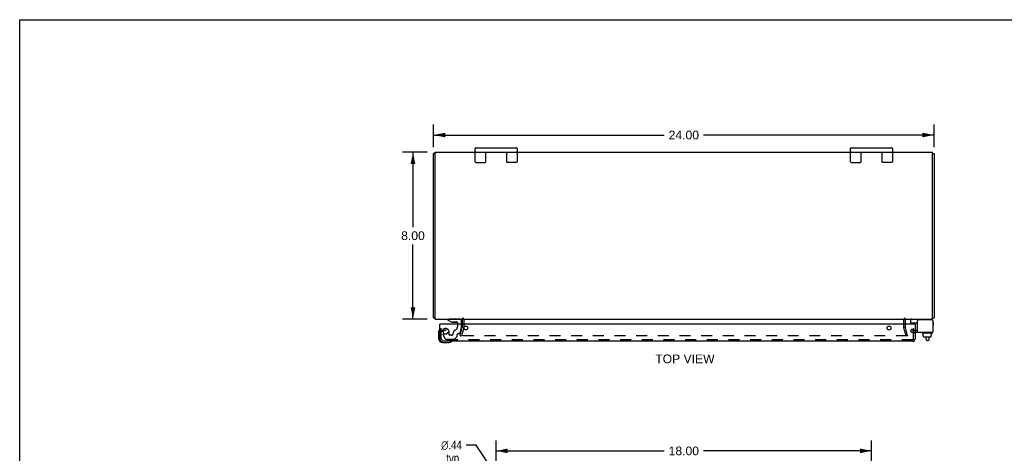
# Model space of a CAD drawing. Header units: inches. Extents: x 0 to 94.4, y 0 to 61.1.
# Tile 4 of 6: x 0 to 47.2, y 40.3 to 61.1. Entities that reach past the tile are written whole.
import ezdxf

# ---------------------------------------------------------------- set-up
doc = ezdxf.new("R2010")
doc.units = ezdxf.units.IN
doc.header["$LTSCALE"] = 5.194444
doc.header["$MEASUREMENT"] = 0
doc.linetypes.add('HIDDEN', pattern=[0.2, 0.1, -0.1])
doc.layers.get('0').update_dxf_attribs({"linetype": 'CONTINUOUS'})
for name, color, linetype in [('DEFAULT_2', 8, 'HIDDEN'), ('DIMENSIONS', 7, 'CONTINUOUS'), ('DOOR_ASSEMBLY', 7, 'CONTINUOUS')]:
    doc.layers.add(name, color=color, linetype=linetype)
doc.styles.get("Standard").update_dxf_attribs({"font": 'arial.ttf'})
doc.styles.add('TEXTSTYLE_1', font='gdt', dxfattribs={"width": 0.8})
doc.dimstyles.new('DIMSTYLE_1', dxfattribs={"dimtxt": 0.416667, "dimasz": 0.555556, "dimexe": 0.09, "dimexo": 0.07, "dimgap": 0.0375, "dimtad": 0, "dimtih": 1, "dimtoh": 1, "dimzin": 4, "dimdsep": 46, "dimtxsty": 'Standard', "dimblk": '_FILLED', "dimblk1": '_FILLED', "dimblk2": '_FILLED', "dimcen": 0.09, "dimadec": 3, "dimazin": 1, "dimtfac": 1, "dimtdec": 3, "dimtofl": 0, "dimtmove": 0, "dimatfit": 3, "dimldrblk": '_FILLED', "dimfxl": 0, "dimtolj": 1, "dimtzin": 4, "dimarcsym": 0})
doc.dimstyles.new('DIMSTYLE_2', dxfattribs={"dimtxt": 0.416667, "dimasz": 0.555556, "dimexe": 0.09, "dimexo": 0.07, "dimgap": 0.09, "dimtad": 0, "dimtih": 1, "dimtoh": 1, "dimzin": 4, "dimdsep": 46, "dimtxsty": 'Standard', "dimblk": '_FILLED', "dimblk1": '_FILLED', "dimblk2": '_FILLED', "dimcen": 0.09, "dimadec": 3, "dimazin": 1, "dimtfac": 1, "dimtdec": 3, "dimtofl": 0, "dimtmove": 0, "dimatfit": 1, "dimldrblk": '_FILLED', "dimfxl": 0, "dimtolj": 1, "dimtzin": 4, "dimarcsym": 0})

# ---------------------------------------------------------------- blocks, each defined once
blk = doc.blocks.new('_FILLED')
at = {"color": 0, "linetype": 'ByBlock'}
blk.add_solid([(0, 0), (-1, 0.2), (-1, -0.2)], dxfattribs=at)
blk = doc.blocks.new('*D1')
at = {"layer": 'DIMENSIONS', "color": 2, "linetype": 'Continuous'}
for p, q in [((19.538, 54.745), (18.361, 54.745)), ((18.861, 54.745), (18.861, 51.161)), ((18.861, 46.745), (18.861, 50.328)), ((19.538, 46.745), (18.361, 46.745))]:
    blk.add_line(p, q, dxfattribs=at)
at = {"layer": 'DIMENSIONS', "color": 2, "linetype": 'Continuous', "xscale": 0.5555555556, "yscale": 0.5555555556, "zscale": 0.5555555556}
for p, rotation in [((18.861, 54.745), 90), ((18.861, 46.745), 270)]:
    blk.add_blockref('_FILLED', p, dxfattribs=dict(at, rotation=rotation))
at = {"layer": 'DIMENSIONS', "color": 2, "linetype": 'Continuous', "insert": (18.861, 50.953), "char_height": 0.4167, "width": 1.13228, "attachment_point": 2, "line_spacing_factor": 0.9}
blk.add_mtext('8.00', dxfattribs=at)
blk = doc.blocks.new('*D2')
at = {"layer": 'DIMENSIONS', "color": 2, "linetype": 'Continuous'}
for p, q in [((19.852, 54.991), (19.852, 56.076)), ((43.852, 54.991), (43.852, 56.076)), ((19.852, 55.576), (30.915, 55.576)), ((43.852, 55.576), (32.788, 55.576))]:
    blk.add_line(p, q, dxfattribs=at)
at = {"layer": 'DIMENSIONS', "color": 2, "linetype": 'Continuous', "xscale": 0.5555555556, "yscale": 0.5555555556, "zscale": 0.5555555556, "rotation": 180}
blk.add_blockref('_FILLED', (19.852, 55.576), dxfattribs=at)
at = {"layer": 'DIMENSIONS', "color": 2, "linetype": 'Continuous', "xscale": 0.5555555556, "yscale": 0.5555555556, "zscale": 0.5555555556}
blk.add_blockref('_FILLED', (43.852, 55.576), dxfattribs=at)
at = {"layer": 'DIMENSIONS', "color": 2, "linetype": 'Continuous', "insert": (31.852, 55.784), "char_height": 0.4167, "width": 1.45601, "attachment_point": 2, "line_spacing_factor": 0.9}
blk.add_mtext('24.00', dxfattribs=at)
blk = doc.blocks.new('*D6')
at = {"layer": 'DIMENSIONS', "color": 2, "linetype": 'Continuous'}
for p, q in [((21.9, 40.696), (21.414, 40.696)), ((22.732, 39.416), (21.9, 40.696))]:
    blk.add_line(p, q, dxfattribs=at)
at = {"layer": 'DIMENSIONS', "color": 2, "linetype": 'Continuous', "xscale": 0.5555555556, "yscale": 0.5555555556, "zscale": 0.5555555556, "rotation": 303.0265750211}
blk.add_blockref('_FILLED', (22.732, 39.416), dxfattribs=at)
at = {"layer": 'DIMENSIONS', "color": 2, "linetype": 'Continuous', "insert": (21.206, 40.904), "char_height": 0.41667, "width": 1.36411, "attachment_point": 3, "line_spacing_factor": 0.9, "style": 'TEXTSTYLE_1'}
blk.add_mtext('{\\fgdt;n}\\fArial;.44\\Ptyp.', dxfattribs=at)
blk = doc.blocks.new('*D7')
at = {"layer": 'DIMENSIONS', "color": 2, "linetype": 'Continuous'}
for p, q in [((22.852, 39.621), (22.852, 40.916)), ((40.852, 39.621), (40.852, 40.916)), ((22.852, 40.416), (30.915, 40.416)), ((40.852, 40.416), (32.788, 40.416))]:
    blk.add_line(p, q, dxfattribs=at)
at = {"layer": 'DIMENSIONS', "color": 2, "linetype": 'Continuous', "xscale": 0.5555555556, "yscale": 0.5555555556, "zscale": 0.5555555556, "rotation": 180}
blk.add_blockref('_FILLED', (22.852, 40.416), dxfattribs=at)
at = {"layer": 'DIMENSIONS', "color": 2, "linetype": 'Continuous', "xscale": 0.5555555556, "yscale": 0.5555555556, "zscale": 0.5555555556}
blk.add_blockref('_FILLED', (40.852, 40.416), dxfattribs=at)
at = {"layer": 'DIMENSIONS', "color": 2, "linetype": 'Continuous', "insert": (31.852, 40.624), "char_height": 0.4167, "width": 1.45601, "attachment_point": 2, "line_spacing_factor": 0.9}
blk.add_mtext('18.00', dxfattribs=at)

msp = doc.modelspace()

# ---------------------------------------------------------------- linework, layer by layer
at = {"color": 7, "linetype": 'Continuous'}
for p, q in [((0, 0), (0, 61.111)), ((0, 61.111), (94.444, 61.111)), ((21.852, 54.285), (21.852, 54.935)), ((21.877, 54.96), (23.827, 54.96)), ((23.852, 54.935), (23.852, 54.285)), ((39.852, 54.285), (39.852, 54.935)), ((39.877, 54.96), (41.827, 54.96)), ((41.852, 54.935), (41.852, 54.285)), ((19.927, 54.682), (19.852, 54.682)), ((21.877, 54.76), (23.827, 54.76)), ((22.352, 54.285), (22.352, 54.76)), ((22.557, 54.76), (22.557, 54.745)), ((23.147, 54.76), (23.147, 54.745)), ((23.352, 54.76), (23.352, 54.285)), ((39.877, 54.76), (41.827, 54.76)), ((40.352, 54.285), (40.352, 54.76)), ((40.557, 54.76), (40.557, 54.745)), ((41.147, 54.76), (41.147, 54.745)), ((41.352, 54.76), (41.352, 54.285)), ((43.777, 54.682), (43.852, 54.682)), ((21.877, 54.26), (22.327, 54.26)), ((23.827, 54.26), (23.377, 54.26)), ((39.877, 54.26), (40.327, 54.26)), ((41.827, 54.26), (41.377, 54.26)), ((19.927, 46.808), (19.852, 46.808)), ((42.733, 46.567), (42.733, 46.705)), ((42.743, 46.557), (43.058, 46.557)), ((43.795, 46.665), (43.795, 46.651)), ((43.276, 46.077), (43.276, 46.097)), ((43.773, 46.067), (43.286, 46.067)), ((43.328, 45.96), (43.328, 46.067)), ((43.328, 45.96), (43.345, 45.96)), ((43.344, 45.902), (43.344, 45.96)), ((43.345, 45.902), (43.345, 45.96)), ((43.355, 45.892), (43.71, 45.892)), ((43.475, 45.768), (43.475, 45.892)), ((43.615, 45.768), (43.615, 45.892)), ((43.738, 45.96), (43.72, 45.96)), ((43.72, 45.902), (43.72, 45.96)), ((43.721, 45.902), (43.721, 45.96)), ((43.738, 45.96), (43.738, 46.067)), ((43.783, 46.077), (43.783, 46.097)), ((43.555, 45.708), (43.535, 45.708))]:
    msp.add_line(p, q, dxfattribs=at)
at = {"color": 3, "linetype": 'Continuous'}
for p, q in [((19.852, 46.808), (19.852, 54.682)), ((19.927, 46.745), (19.927, 54.745)), ((19.927, 54.745), (21.852, 54.745)), ((22.352, 54.745), (23.352, 54.745)), ((23.852, 54.745), (39.852, 54.745)), ((40.352, 54.745), (41.352, 54.745)), ((41.852, 54.745), (43.777, 54.745)), ((43.777, 46.745), (43.777, 54.745)), ((43.852, 54.682), (43.852, 46.808)), ((19.927, 46.745), (43.777, 46.745)), ((21.227, 46.703), (21.227, 46.502)), ((42.477, 46.502), (42.477, 46.703)), ((43.058, 46.107), (43.058, 46.651)), ((43.735, 46.711), (43.118, 46.711)), ((43.795, 46.651), (43.795, 46.107)), ((43.058, 46.107), (43.795, 46.107))]:
    msp.add_line(p, q, dxfattribs=at)
for points in [[(19.87, 46.791), (19.866, 46.794), (19.864, 46.795), (19.862, 46.796), (19.86, 46.797), (19.858, 46.798), (19.857, 46.799), (19.855, 46.801), (19.854, 46.802), (19.853, 46.803), (19.853, 46.804), (19.852, 46.805), (19.852, 46.806), (19.852, 46.807), (19.852, 46.808)], [(19.883, 46.783), (19.881, 46.784), (19.88, 46.785), (19.878, 46.787), (19.876, 46.788), (19.874, 46.789), (19.872, 46.79), (19.87, 46.791)], [(43.821, 46.783), (43.822, 46.784), (43.824, 46.785), (43.826, 46.787), (43.827, 46.788), (43.829, 46.789), (43.832, 46.79), (43.834, 46.791), (43.838, 46.794)], [(43.838, 46.794), (43.84, 46.795), (43.842, 46.796), (43.844, 46.797), (43.845, 46.798), (43.847, 46.799), (43.848, 46.801), (43.849, 46.802), (43.85, 46.803), (43.851, 46.804), (43.851, 46.805), (43.852, 46.806), (43.852, 46.807), (43.852, 46.808)]]:
    msp.add_lwpolyline(points, dxfattribs=at)
at = {"color": 7, "linetype": 'Continuous'}
for centre, radius, start, end in [((21.877, 54.935), 0.025, 90, 180), ((21.877, 54.785), 0.025, 180, 270), ((23.827, 54.935), 0.025, 0, 90), ((23.827, 54.785), 0.025, 270, 360), ((39.877, 54.935), 0.025, 90, 180), ((39.877, 54.785), 0.025, 180, 270), ((41.827, 54.935), 0.025, 0, 90), ((41.827, 54.785), 0.025, 270, 360), ((21.877, 54.285), 0.025, 180, 270), ((22.327, 54.285), 0.025, 270, 360), ((23.377, 54.285), 0.025, 180, 270), ((23.827, 54.285), 0.025, 270, 360), ((39.877, 54.285), 0.025, 180, 270), ((40.327, 54.285), 0.025, 270, 360), ((41.377, 54.285), 0.025, 180, 270), ((41.827, 54.285), 0.025, 270, 360), ((42.773, 46.705), 0.04, 90, 180), ((42.743, 46.567), 0.01, 180, 270), ((43.715, 46.665), 0.08, 0, 90), ((43.286, 46.097), 0.01, 90, 180), ((43.286, 46.077), 0.01, 180, 270), ((43.773, 46.097), 0.01, 0, 90), ((43.773, 46.077), 0.01, 270, 360), ((43.78, 46.225), 0.0162, 343.791, 16.209), ((43.535, 45.768), 0.06, 180, 270), ((43.555, 45.768), 0.06, 270, 360)]:
    msp.add_arc(centre, radius, start, end, dxfattribs=at)
at = {"color": 3, "linetype": 'Continuous'}
for centre, radius, start, end in [((19.969, 46.862), 0.117, 222.5569, 248.9598), ((43.735, 46.862), 0.117, 291.0402, 317.4431), ((21.185, 46.703), 0.042, 0, 90), ((42.519, 46.703), 0.042, 90, 180), ((43.118, 46.651), 0.06, 90, 180), ((43.735, 46.651), 0.06, 0, 90)]:
    msp.add_arc(centre, radius, start, end, dxfattribs=at)
at = {"color": 7, "linetype": 'Continuous'}
for centre, major_axis, ratio, start_param, end_param in [((43.355, 45.902), (-0.0111, 0), 0.898834, 6.283185, 7.853982), ((43.356, 45.902), (0.0112, 0), 0.889134, -3.141593, -1.570796), ((43.709, 45.902), (0.0114, 0), 0.875492, -1.570796, 0), ((43.71, 45.902), (-0.0113, 0), 0.88616, 7.853982, 9.424778)]:
    msp.add_ellipse(centre, major_axis=major_axis, ratio=ratio, start_param=start_param, end_param=end_param, dxfattribs=at)
at = {"layer": 'DEFAULT_2', "color": 8, "linetype": 'HIDDEN'}
for p, q in [((21.122, 45.952), (21.226, 46.338)), ((21.298, 46.318), (21.195, 45.932)), ((21.227, 46.502), (21.227, 46.344)), ((21.302, 46.703), (21.302, 46.344)), ((42.402, 46.344), (42.402, 46.703)), ((42.509, 45.932), (42.405, 46.318)), ((42.477, 46.344), (42.477, 46.502)), ((42.581, 45.952), (42.478, 46.338)), ((21.122, 45.952), (21.195, 45.932)), ((21.129, 45.951), (21.129, 45.951)), ((42.554, 45.932), (21.149, 45.932)), ((42.581, 45.952), (42.509, 45.932)), ((42.769, 46.253), (42.717, 46.163)), ((42.717, 46.163), (42.789, 46.121)), ((42.769, 46.253), (42.841, 46.211)), ((42.841, 46.211), (43.058, 46.211)), ((42.841, 46.107), (43.058, 46.107))]:
    msp.add_line(p, q, dxfattribs=at)
for points in [[(21.13, 45.956), (21.13, 45.955), (21.129, 45.953), (21.129, 45.951)], [(21.129, 45.951), (21.13, 45.949), (21.13, 45.948), (21.13, 45.946), (21.131, 45.944), (21.132, 45.943), (21.133, 45.941), (21.134, 45.94), (21.135, 45.938), (21.136, 45.937), (21.138, 45.936), (21.139, 45.935), (21.141, 45.934), (21.142, 45.933)], [(21.149, 45.932), (21.148, 45.932), (21.146, 45.932), (21.144, 45.933), (21.142, 45.933)], [(42.574, 45.951), (42.574, 45.951), (42.574, 45.949), (42.574, 45.948), (42.573, 45.946), (42.573, 45.944), (42.572, 45.943), (42.571, 45.941), (42.57, 45.94), (42.569, 45.938), (42.567, 45.937), (42.566, 45.936), (42.564, 45.935), (42.563, 45.934), (42.561, 45.933), (42.559, 45.933), (42.558, 45.932), (42.556, 45.932), (42.554, 45.932)], [(42.573, 45.956), (42.574, 45.955), (42.574, 45.953), (42.574, 45.951)]]:
    msp.add_lwpolyline(points, dxfattribs=at)
for centre, radius, start, end in [((21.185, 46.703), 0.117, 0, 56.9002), ((42.519, 46.703), 0.117, 123.0998, 180), ((21.202, 46.344), 0.025, 345, 360), ((21.202, 46.344), 0.1, 345, 360), ((42.502, 46.344), 0.1, 180, 195), ((42.502, 46.344), 0.025, 180, 195), ((42.841, 46.211), 0.104, 240, 270)]:
    msp.add_arc(centre, radius, start, end, dxfattribs=at)
at = {"layer": 'DOOR_ASSEMBLY', "color": 3, "linetype": 'Continuous'}
for p, q in [((20.146, 45.794), (20.146, 46.502)), ((42.946, 46.502), (20.146, 46.502)), ((42.946, 46.502), (42.946, 45.794)), ((42.829, 45.677), (20.263, 45.677))]:
    msp.add_line(p, q, dxfattribs=at)
at = {"layer": 'DOOR_ASSEMBLY', "color": 8, "linetype": 'HIDDEN'}
for p, q in [((20.221, 45.794), (20.221, 46.502)), ((21.11, 46.745), (20.52, 46.745)), ((21.004, 46.502), (21.004, 46.392)), ((21.121, 46.079), (21.189, 46.335)), ((21.189, 46.335), (21.189, 46.502)), ((42.871, 45.794), (42.871, 46.502)), ((20.272, 46.029), (20.407, 45.796)), ((20.593, 45.982), (20.593, 46.115)), ((20.703, 45.966), (20.609, 45.966)), ((20.866, 45.79), (20.981, 45.905)), ((20.987, 45.919), (20.987, 45.997)), ((21.046, 46.056), (21.091, 46.056)), ((42.946, 46.061), (42.871, 46.061)), ((42.829, 45.752), (20.263, 45.752)), ((20.433, 45.781), (20.845, 45.781))]:
    msp.add_line(p, q, dxfattribs=at)
at = {"layer": 'DOOR_ASSEMBLY', "color": 7, "linetype": 'Continuous'}
for p, q in [((20.52, 46.745), (20.52, 46.706)), ((20.52, 46.706), (20.696, 46.607)), ((20.696, 46.607), (20.973, 46.607)), ((20.784, 46.59), (20.925, 46.59)), ((20.784, 46.59), (20.784, 46.59)), ((20.926, 46.59), (20.925, 46.59)), ((21.004, 46.576), (21.004, 46.502)), ((21.189, 46.502), (21.189, 46.666)), ((42.79, 46.502), (42.79, 46.544)), ((42.865, 46.512), (42.864, 46.502)), ((42.865, 46.512), (42.946, 46.512)), ((42.886, 46.512), (42.886, 46.557)), ((42.946, 46.502), (42.946, 46.512)), ((43.821, 46.464), (43.821, 46.544)), ((20.086, 46.106), (20.089, 46.144)), ((20.086, 46.106), (20.086, 45.817)), ((20.286, 45.617), (20.576, 45.617))]:
    msp.add_line(p, q, dxfattribs=at)
at = {"layer": 'DOOR_ASSEMBLY', "color": 3, "linetype": 'Continuous'}
for centre in [(21.396, 46.314), (41.696, 46.314)]:
    msp.add_circle(centre, 0.094, dxfattribs=at)
at = {"layer": 'DOOR_ASSEMBLY', "color": 8, "linetype": 'HIDDEN'}
msp.add_circle((20.421, 46.115), 0.103, dxfattribs=at)
for centre, radius, start, end in [((20.421, 46.115), 0.172, 0, 210), ((20.816, 46.392), 0.188, 295.7418, 360), ((20.609, 45.982), 0.016, 180, 270), ((20.703, 46.056), 0.09, 270, 360), ((20.978, 46.056), 0.185, 115.7418, 180), ((20.967, 45.919), 0.02, 315, 360), ((21.046, 45.997), 0.059, 90, 180), ((21.091, 46.087), 0.031, 270, 345), ((20.263, 45.794), 0.042, 180, 270), ((20.433, 45.811), 0.03, 210, 270), ((20.845, 45.811), 0.03, 270, 315), ((42.829, 45.794), 0.042, 270, 360)]:
    msp.add_arc(centre, radius, start, end, dxfattribs=at)
at = {"layer": 'DOOR_ASSEMBLY', "color": 7, "linetype": 'Continuous'}
for centre, radius, start, end in [((20.785, 46.68), 0.09, 234.8123, 269.328), ((20.925, 46.68), 0.09, 270.672, 304.9232), ((20.973, 46.576), 0.031, 0, 90), ((21.11, 46.666), 0.079, 0, 90), ((42.82, 46.544), 0.03, 154.285, 180), ((43.791, 46.544), 0.03, 0, 82.2332), ((43.791, 46.464), 0.03, 277.7668, 360), ((20.336, 46.106), 0.25, 149.1101, 180), ((20.286, 45.817), 0.2, 180, 270), ((20.135, 46.227), 0.015, 96.3796, 149.1101), ((20.131, 46.227), 0.015, 0, 83.6204), ((20.576, 45.867), 0.25, 270, 300.8899), ((20.696, 45.662), 0.015, 6.3796, 90), ((20.696, 45.665), 0.015, 300.8899, 353.6204)]:
    msp.add_arc(centre, radius, start, end, dxfattribs=at)
at = {"layer": 'DOOR_ASSEMBLY', "color": 3, "linetype": 'Continuous'}
for centre, start, end in [((20.263, 45.794), 180, 270), ((42.829, 45.794), 270, 360)]:
    msp.add_arc(centre, 0.117, start, end, dxfattribs=at)

# ---------------------------------------------------------------- texts
at = {"layer": 'DIMENSIONS', "color": 2, "linetype": 'Continuous', "insert": (31.904, 45.041), "char_height": 0.4167, "width": 2.83922, "attachment_point": 2, "line_spacing_factor": 0.9}
msp.add_mtext('TOP VIEW', dxfattribs=at)

# ---------------------------------------------------------------- dimensions: what is measured, and where the dimension line sits
at = {"layer": 'DIMENSIONS', "color": 2, "linetype": 'Continuous'}
for base, p1, p2, picture, middle in [((43.852, 55.576), (19.852, 54.921), (43.852, 54.921), '*D2', (31.846, 55.574)), ((40.852, 40.416), (22.852, 39.551), (40.852, 39.551), '*D7', (31.869, 40.413))]:
    dim = msp.add_linear_dim(base=base, p1=p1, p2=p2, dimstyle='DIMSTYLE_1', dxfattribs=at)
    dim.commit()
    dim.dimension.update_dxf_attribs({"geometry": picture, "text_midpoint": middle, "dimtype": 160})
dim = msp.add_linear_dim(base=(18.861, 46.745), p1=(19.608, 54.745), p2=(19.608, 46.745), angle=270, dimstyle='DIMSTYLE_1', dxfattribs=at)
dim.commit()
dim.dimension.update_dxf_attribs({"geometry": '*D1', "text_midpoint": (18.859, 50.742), "dimtype": 160})
dim = msp.add_diameter_dim_2p(p1=(22.732, 39.416), p2=(22.971, 39.049), text='%%c<>\\Ptyp.', dimstyle='DIMSTYLE_2', override={"dimpost": '<>'}, dxfattribs=at)
dim.commit()
dim.dimension.update_dxf_attribs({"geometry": '*D6', "text_midpoint": (20.524, 40.383), "dimtype": 163})

doc.saveas('drawing.dxf')
